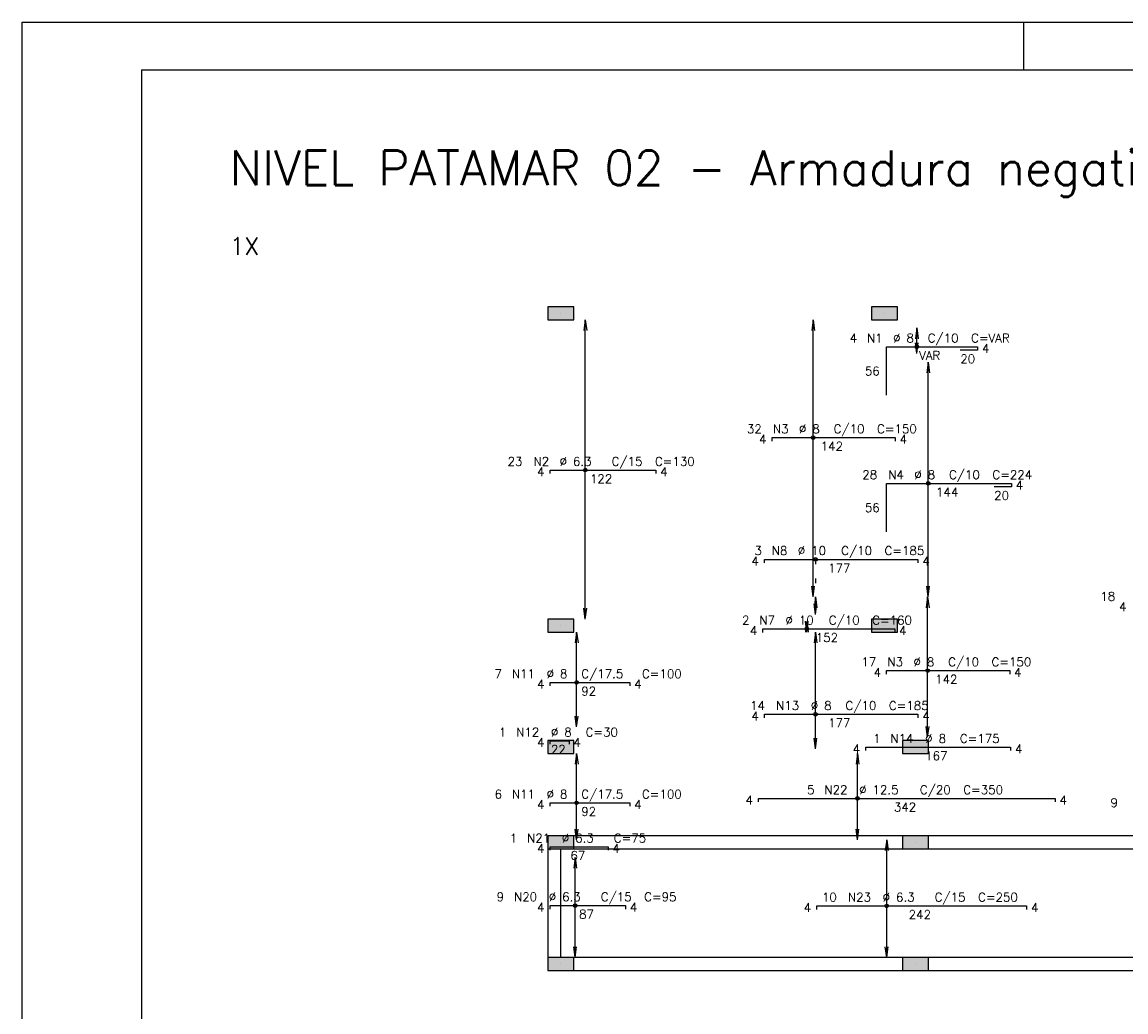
# Model space of a CAD drawing. Extents: x 0 to 119, y 0 to 84.
# Tile 5 of 14: x 0 to 23, y 63 to 84. Entities that reach past the tile are written whole.
import ezdxf

# ---------------------------------------------------------------- set-up
doc = ezdxf.new("R2010")
doc.units = 0
doc.header["$MEASUREMENT"] = 0
doc.linetypes.add('ESTILO_TQS_0002', pattern=[0.4, 0.1, -0.3])
for name, color, linetype in [('1', 1, 'CONTINUOUS'), ('2', 2, 'CONTINUOUS'), ('6', 6, 'CONTINUOUS'), ('7', 7, 'CONTINUOUS'), ('8', 8, 'CONTINUOUS'), ('9', 9, 'CONTINUOUS')]:
    doc.layers.add(name, color=color, linetype=linetype)
doc.styles.get("Standard").update_dxf_attribs({"font": 'ROMANS.SHX'})

msp = doc.modelspace()

# ---------------------------------------------------------------- linework, layer by layer
at = {"layer": '1', "linetype": 'Continuous'}
for p, q in [((0, 0), (0, 84.099998)), ((0, 84.099998), (118.900002, 84.099998)), ((21, 83.099998), (21, 84.099998)), ((11.294714, 77.998007), (11.294714, 77.998007)), ((18.076532, 77.998007), (18.076532, 77.998007)), ((11.294714, 71.452553), (11.294714, 71.452553)), ((18.076532, 71.452553), (18.076532, 71.452553)), ((11.294714, 68.907098), (11.294714, 68.907098)), ((18.731077, 68.907098), (18.731077, 68.907098)), ((11.294714, 66.907098), (11.294714, 66.907098)), ((18.731077, 66.907098), (18.731077, 66.907098)), ((11.294714, 64.361644), (11.294714, 64.361644)), ((18.731077, 64.361644), (18.731077, 64.361644))]:
    msp.add_line(p, q, dxfattribs=at)
at = {"layer": '1', "linetype": 'ESTILO_TQS_0002'}
msp.add_line((16.633172, 72.840735), (16.633172, 72.052553), dxfattribs=at)
at = {"layer": '1', "linetype": 'Continuous'}
for points in [[(18.45835, 67.043462), (11.567441, 67.043462)], [(25.894714, 67.043462), (19.003805, 67.043462)], [(11.021986, 66.770735), (11.021986, 64.498007)], [(11.294714, 64.498007), (11.294714, 66.770735)], [(11.567441, 66.770735), (18.45835, 66.770735)], [(19.003805, 66.770735), (25.894714, 66.770735)], [(18.45835, 64.498007), (11.567441, 64.498007)], [(25.894714, 64.498007), (19.003805, 64.498007)], [(11.567441, 64.22528), (18.45835, 64.22528)], [(19.003805, 64.22528), (25.894714, 64.22528)]]:
    msp.add_lwpolyline(points, dxfattribs=at)
at = {"layer": '2', "linetype": 'Continuous'}
for p, q in [((11.806761, 77.861644), (11.777096, 77.636315)), ((11.806761, 71.588916), (11.806761, 77.861644)), ((11.806761, 77.861644), (11.836426, 77.636315)), ((11.806761, 77.861644), (11.806761, 77.861644)), ((16.582507, 77.861644), (16.552842, 77.636315)), ((16.582507, 72.052553), (16.582507, 77.861644)), ((16.582507, 77.861644), (16.612172, 77.636315)), ((16.582507, 77.861644), (16.582507, 77.861644)), ((18.757977, 77.690337), (18.728312, 77.465008)), ((18.757977, 77.153405), (18.757977, 77.690337)), ((18.757977, 77.690337), (18.787642, 77.465008)), ((18.757977, 77.690337), (18.757977, 77.690337)), ((18.757977, 77.153405), (18.728312, 77.378733)), ((18.757977, 77.153405), (18.787642, 77.378733)), ((18.757977, 77.153405), (18.757977, 77.153405)), ((18.994625, 76.974428), (18.96496, 76.749099)), ((18.994625, 72.052553), (18.994625, 76.974428)), ((18.994625, 76.974428), (19.02429, 76.749099)), ((18.994625, 76.974428), (18.994625, 76.974428)), ((16.582507, 72.052553), (16.552842, 72.277881)), ((16.582507, 72.052553), (16.612172, 72.277881)), ((18.994625, 72.052553), (18.96496, 72.277881)), ((18.994625, 72.052553), (19.02429, 72.277881)), ((16.582507, 72.052553), (16.582507, 72.052553)), ((16.633172, 72.052553), (16.603507, 71.827224)), ((16.633172, 71.684371), (16.633172, 72.052553)), ((16.633172, 72.052553), (16.662837, 71.827224)), ((16.633172, 72.052553), (16.633172, 72.052553)), ((18.982507, 72.052553), (18.952842, 71.827224)), ((18.982507, 69.111388), (18.982507, 72.052553)), ((18.982507, 72.052553), (19.012172, 71.827224)), ((18.982507, 72.052553), (18.982507, 72.052553)), ((18.994625, 72.052553), (18.994625, 72.052553)), ((11.806761, 71.588916), (11.777096, 71.814245)), ((11.806761, 71.588916), (11.836426, 71.814245)), ((16.633172, 71.684371), (16.603507, 71.909699)), ((16.633172, 71.684371), (16.662837, 71.909699)), ((11.806761, 71.588916), (11.806761, 71.588916)), ((16.449854, 71.316189), (16.420189, 71.541517)), ((16.449854, 71.537099), (16.420189, 71.31177)), ((16.449854, 71.316189), (16.479519, 71.541517)), ((16.449854, 71.316189), (16.449854, 71.537099)), ((16.449854, 71.537099), (16.479519, 71.31177)), ((16.449854, 71.537099), (16.449854, 71.537099)), ((16.633172, 71.684371), (16.633172, 71.684371)), ((11.62496, 71.316189), (11.595295, 71.090861)), ((11.62496, 69.329257), (11.62496, 71.316189)), ((11.62496, 71.316189), (11.654625, 71.090861)), ((11.62496, 71.316189), (11.62496, 71.316189)), ((16.449854, 71.316189), (16.449854, 71.316189)), ((16.633172, 71.316189), (16.603507, 71.090861)), ((16.633172, 68.870735), (16.633172, 71.316189)), ((16.633172, 71.316189), (16.662837, 71.090861)), ((16.633172, 71.316189), (16.633172, 71.316189)), ((11.62496, 69.329257), (11.595295, 69.554586)), ((11.62496, 69.329257), (11.654625, 69.554586)), ((11.62496, 69.329257), (11.62496, 69.329257)), ((18.982507, 69.111388), (18.952842, 69.336717)), ((18.982507, 69.111388), (19.012172, 69.336717)), ((16.633172, 68.870735), (16.603507, 69.096063)), ((16.633172, 68.870735), (16.662837, 69.096063)), ((18.982507, 69.111388), (18.982507, 69.111388)), ((11.62496, 68.770735), (11.595295, 68.545406)), ((11.62496, 66.961644), (11.62496, 68.770735)), ((11.62496, 68.770735), (11.654625, 68.545406)), ((11.62496, 68.770735), (11.62496, 68.770735)), ((16.633172, 68.870735), (16.633172, 68.870735)), ((17.510765, 68.770735), (17.4811, 68.545406)), ((17.510765, 66.961644), (17.510765, 68.770735)), ((17.510765, 68.770735), (17.54043, 68.545406)), ((17.510765, 68.770735), (17.510765, 68.770735)), ((11.62496, 66.961644), (11.595295, 67.186972)), ((11.62496, 66.961644), (11.654625, 67.186972)), ((17.510765, 66.961644), (17.4811, 67.186972)), ((17.510765, 66.961644), (17.54043, 67.186972)), ((11.62496, 66.961644), (11.62496, 66.961644)), ((17.510765, 66.961644), (17.510765, 66.961644)), ((18.124694, 66.961644), (18.095029, 66.736315)), ((18.124694, 64.498007), (18.124694, 66.961644)), ((18.124694, 66.961644), (18.154359, 66.736315)), ((18.124694, 66.961644), (18.124694, 66.961644)), ((11.59466, 66.592099), (11.564995, 66.366771)), ((11.59466, 64.498007), (11.59466, 66.592099)), ((11.59466, 66.592099), (11.624325, 66.366771)), ((11.59466, 66.592099), (11.59466, 66.592099)), ((11.59466, 64.498007), (11.564995, 64.723336)), ((11.59466, 64.498007), (11.624325, 64.723336)), ((18.124694, 64.498007), (18.095029, 64.723336)), ((18.124694, 64.498007), (18.154359, 64.723336)), ((11.59466, 64.498007), (11.59466, 64.498007)), ((18.124694, 64.498007), (18.124694, 64.498007))]:
    msp.add_line(p, q, dxfattribs=at)
for points in [[(11.021986, 78.134371), (11.021986, 77.861644), (11.567441, 77.861644), (11.567441, 78.134371), (11.021986, 78.134371)], [(17.803805, 78.134371), (17.803805, 77.861644), (18.349259, 77.861644), (18.349259, 78.134371), (17.803805, 78.134371)], [(11.021986, 71.588916), (11.021986, 71.316189), (11.567441, 71.316189), (11.567441, 71.588916), (11.021986, 71.588916)], [(17.803805, 71.588916), (17.803805, 71.316189), (18.349259, 71.316189), (18.349259, 71.588916), (17.803805, 71.588916)], [(11.021986, 69.043462), (11.021986, 68.770735), (11.567441, 68.770735), (11.567441, 69.043462), (11.021986, 69.043462)], [(18.45835, 69.043462), (18.45835, 68.770735), (19.003805, 68.770735), (19.003805, 69.043462), (18.45835, 69.043462)], [(11.567441, 66.770735), (11.567441, 67.043462), (11.021986, 67.043462), (11.021986, 66.770735), (11.567441, 66.770735)], [(18.45835, 67.043462), (18.45835, 66.770735), (19.003805, 66.770735), (19.003805, 67.043462), (18.45835, 67.043462)], [(11.567441, 64.22528), (11.567441, 64.498007), (11.021986, 64.498007), (11.021986, 64.22528), (11.567441, 64.22528)], [(19.003805, 64.22528), (19.003805, 64.498007), (18.45835, 64.498007), (18.45835, 64.22528), (19.003805, 64.22528)]]:
    msp.add_lwpolyline(points, dxfattribs=at)
for centre, radius in [((18.757977, 77.296019), 0.037841), ((18.757977, 77.296019), 0.018864), ((16.582507, 75.39235), 0.037841), ((16.582507, 75.39235), 0.018864), ((11.806761, 74.710735), 0.037841), ((11.806761, 74.710735), 0.018864), ((18.994625, 74.432382), 0.037841), ((18.994625, 74.432382), 0.018864), ((16.633172, 72.840735), 0.037841), ((16.633172, 72.840735), 0.018864), ((16.449854, 71.382554), 0.037841), ((16.449854, 71.382554), 0.018864), ((18.982507, 70.508316), 0.037841), ((18.982507, 70.508316), 0.018864), ((11.62496, 70.260848), 0.037841), ((11.62496, 70.260848), 0.018864), ((16.633172, 69.593677), 0.037841), ((16.633172, 69.593677), 0.018864), ((17.510765, 67.829825), 0.037841), ((17.510765, 67.829825), 0.018864), ((11.62496, 67.73725), 0.037841), ((11.62496, 67.73725), 0.018864), ((11.59466, 65.584825), 0.037841), ((11.59466, 65.584825), 0.018864), ((18.124694, 65.577552), 0.037841), ((18.124694, 65.577552), 0.018864)]:
    msp.add_circle(centre, radius, dxfattribs=at)
at = {"layer": '6', "linetype": 'Continuous'}
for p, q in [((18.121986, 76.277837), (18.121986, 77.296019)), ((18.121986, 77.296019), (20.03016, 77.296019)), ((20.03016, 77.296019), (20.03016, 77.223291)), ((20.03016, 77.223291), (19.666524, 77.223291)), ((15.721986, 75.319623), (15.721986, 75.39235)), ((15.721986, 75.39235), (18.303805, 75.39235)), ((18.303805, 75.39235), (18.303805, 75.319623)), ((11.067441, 74.638007), (11.067441, 74.710735)), ((11.067441, 74.710735), (13.285623, 74.710735)), ((13.285623, 74.710735), (13.285623, 74.638007)), ((18.121986, 73.4142), (18.121986, 74.432382)), ((18.121986, 74.432382), (20.740172, 74.432382)), ((20.740172, 74.359655), (20.376535, 74.359655)), ((20.740172, 74.432382), (20.740172, 74.359655)), ((15.560552, 72.768008), (15.560552, 72.840735)), ((15.560552, 72.840735), (18.778734, 72.840735)), ((18.778734, 72.840735), (18.778734, 72.768008)), ((15.528734, 71.309826), (15.528734, 71.382554)), ((15.528734, 71.382554), (18.29237, 71.382554)), ((18.29237, 71.382554), (18.29237, 71.309826)), ((18.121986, 70.435589), (18.121986, 70.508316)), ((18.121986, 70.508316), (20.703805, 70.508316)), ((20.703805, 70.508316), (20.703805, 70.435589)), ((11.067441, 70.188121), (11.067441, 70.260848)), ((11.067441, 70.260848), (12.740168, 70.260848)), ((12.740168, 70.260848), (12.740168, 70.188121)), ((15.560552, 69.52095), (15.560552, 69.593677)), ((15.560552, 69.593677), (18.778734, 69.593677)), ((18.778734, 69.593677), (18.778734, 69.52095)), ((11.067441, 68.965394), (11.067441, 69.038121)), ((11.067441, 69.038121), (11.467441, 69.038121)), ((11.467441, 69.038121), (11.467441, 68.965394)), ((17.685623, 68.831316), (17.685623, 68.904044)), ((17.685623, 68.904044), (20.721986, 68.904044)), ((20.721986, 68.904044), (20.721986, 68.831316)), ((15.438246, 67.757098), (15.438246, 67.829825)), ((15.438246, 67.829825), (21.656428, 67.829825)), ((21.656428, 67.829825), (21.656428, 67.757098)), ((11.067441, 67.664523), (11.067441, 67.73725)), ((11.067441, 67.73725), (12.740168, 67.73725)), ((12.740168, 67.73725), (12.740168, 67.664523)), ((11.067441, 66.743916), (11.067441, 66.816643)), ((11.067441, 66.816643), (12.285623, 66.816643)), ((12.285623, 66.816643), (12.285623, 66.743916)), ((11.067441, 65.512098), (11.067441, 65.584825)), ((11.067441, 65.584825), (12.649259, 65.584825)), ((12.649259, 65.584825), (12.649259, 65.512098)), ((16.658172, 65.504825), (16.658172, 65.577552)), ((16.658172, 65.577552), (21.058172, 65.577552)), ((21.058172, 65.577552), (21.058172, 65.504825))]:
    msp.add_line(p, q, dxfattribs=at)
at = {"layer": '8', "linetype": 'Continuous'}
for q in [(117.900002, 83.099998), (2.5, 1)]:
    msp.add_line((2.5, 83.099998), q, dxfattribs=at)
at = {"layer": '9', "linetype": 'Continuous'}
for points in [[(11.021986, 78.134371), (11.021986, 77.861644), (11.567441, 77.861644)], [(11.021986, 78.134371), (11.567441, 77.861644), (11.567441, 78.134371)], [(11.021986, 78.134371), (11.567441, 78.134371), (11.021986, 78.134371)], [(17.803805, 78.134371), (17.803805, 77.861644), (18.349259, 77.861644)], [(17.803805, 78.134371), (18.349259, 77.861644), (18.349259, 78.134371)], [(17.803805, 78.134371), (18.349259, 78.134371), (17.803805, 78.134371)], [(11.021986, 71.588916), (11.021986, 71.316189), (11.567441, 71.316189)], [(11.021986, 71.588916), (11.567441, 71.316189), (11.567441, 71.588916)], [(11.021986, 71.588916), (11.567441, 71.588916), (11.021986, 71.588916)], [(17.803805, 71.588916), (17.803805, 71.316189), (18.349259, 71.316189)], [(17.803805, 71.588916), (18.349259, 71.316189), (18.349259, 71.588916)], [(17.803805, 71.588916), (18.349259, 71.588916), (17.803805, 71.588916)], [(11.021986, 69.043462), (11.021986, 68.770735), (11.567441, 68.770735)], [(11.021986, 69.043462), (11.567441, 68.770735), (11.567441, 69.043462)], [(11.021986, 69.043462), (11.567441, 69.043462), (11.021986, 69.043462)], [(18.45835, 69.043462), (18.45835, 68.770735), (19.003805, 68.770735)], [(18.45835, 69.043462), (19.003805, 68.770735), (19.003805, 69.043462)], [(18.45835, 69.043462), (19.003805, 69.043462), (18.45835, 69.043462)], [(11.567441, 66.770735), (11.567441, 67.043462), (11.021986, 67.043462)], [(11.567441, 66.770735), (11.021986, 67.043462), (11.021986, 66.770735)], [(18.45835, 67.043462), (18.45835, 66.770735), (19.003805, 66.770735)], [(18.45835, 67.043462), (19.003805, 66.770735), (19.003805, 67.043462)], [(18.45835, 67.043462), (19.003805, 67.043462), (18.45835, 67.043462)], [(11.567441, 66.770735), (11.021986, 66.770735), (11.567441, 66.770735)], [(11.567441, 64.22528), (11.567441, 64.498007), (11.021986, 64.498007)], [(11.567441, 64.22528), (11.021986, 64.498007), (11.021986, 64.22528)], [(19.003805, 64.22528), (19.003805, 64.498007), (18.45835, 64.498007)], [(19.003805, 64.22528), (18.45835, 64.498007), (18.45835, 64.22528)], [(11.567441, 64.22528), (11.021986, 64.22528), (11.567441, 64.22528)], [(19.003805, 64.22528), (18.45835, 64.22528), (19.003805, 64.22528)]]:
    msp.add_solid(points, dxfattribs=at)

# ---------------------------------------------------------------- texts
at = {"layer": '1', "linetype": 'Continuous'}
msp.add_text('1X', height=0.363636, dxfattribs=at).set_placement((4.349259, 79.22528))
at = {"layer": '2', "linetype": 'Continuous'}
for s, p in [('4', (17.3488, 77.386928)), ('N1', (17.712437, 77.386928)), ('%%c 8', (18.257891, 77.386928)), ('C/10', (18.985164, 77.386928)), ('C=VAR', (19.894255, 77.386928)), ('4', (20.121069, 77.168746)), ('VAR', (18.803346, 77.023291)), ('20', (19.666524, 76.950564)), ('56', (17.667441, 76.696019)), ('32', (15.194714, 75.483259)), ('N3', (15.740168, 75.483259)), ('%%c 8', (16.285623, 75.483259)), ('C/10', (17.012895, 75.483259)), ('C=150', (17.921986, 75.483259)), ('4', (15.449259, 75.265077)), ('4', (18.394714, 75.265077)), ('142', (16.740168, 75.119623)), ('23', (10.176532, 74.801644)), ('N2', (10.721986, 74.801644)), ('%%c 6.3', (11.267441, 74.801644)), ('C/15', (12.35835, 74.801644)), ('C=130', (13.267441, 74.801644)), ('4', (10.794714, 74.583462)), ('4', (13.376532, 74.583462)), ('122', (11.903805, 74.438007)), ('28', (17.612897, 74.523291)), ('N4', (18.158352, 74.523291)), ('%%c 8', (18.703806, 74.523291)), ('C/10', (19.431079, 74.523291)), ('C=224', (20.34017, 74.523291)), ('144', (19.158352, 74.159655)), ('4', (20.831081, 74.30511)), ('20', (20.376535, 74.086928)), ('56', (17.667441, 73.832382)), ('%%c 10', (16.260552, 72.931644)), ('C/10', (17.169643, 72.931644)), ('4', (15.287824, 72.713463)), ('3', (15.351461, 72.931644)), ('N8', (15.715097, 72.931644)), ('C=185', (18.078734, 72.931644)), ('4', (18.869643, 72.713463)), ('177', (16.896915, 72.568008)), ('18', (22.603805, 71.973968)), ('4', (22.994714, 71.755786)), ('2', (15.09237, 71.473463)), ('N7', (15.456006, 71.473463)), ('%%c 10', (16.001461, 71.473463)), ('C/10', (16.910552, 71.473463)), ('C=160', (17.819643, 71.473463)), ('4', (15.256006, 71.255281)), ('152', (16.637824, 71.109826)), ('4', (18.383279, 71.255281)), ('17', (17.594714, 70.599225)), ('N3', (18.140168, 70.599225)), ('%%c 8', (18.685623, 70.599225)), ('C/10', (19.412895, 70.599225)), ('C=150', (20.321986, 70.599225)), ('7', (9.903805, 70.351757)), ('N11', (10.267441, 70.351757)), ('%%c 8', (10.994714, 70.351757)), ('C/17.5', (11.721986, 70.351757)), ('C=100', (12.994714, 70.351757)), ('4', (17.849259, 70.381043)), ('142', (19.140168, 70.235589)), ('4', (20.794714, 70.381043)), ('4', (10.794714, 70.133575)), ('92', (11.721986, 69.988121)), ('4', (12.831077, 70.133575)), ('C/10', (17.260552, 69.684586)), ('14', (15.260552, 69.684586)), ('N13', (15.806006, 69.684586)), ('%%c 8', (16.533279, 69.684586)), ('C=185', (18.169643, 69.684586)), ('4', (15.287824, 69.466404)), ('177', (16.896915, 69.32095)), ('4', (18.869643, 69.466404)), ('1', (9.994714, 69.12903)), ('N12', (10.35835, 69.12903)), ('%%c 8', (11.085623, 69.12903)), ('C=30', (11.812895, 69.12903)), ('4', (10.794714, 68.910848)), ('4', (11.55835, 68.910848)), ('4', (17.412895, 68.776771)), ('1', (17.840168, 68.994953)), ('N14', (18.203805, 68.994953)), ('%%c 8', (18.931077, 68.994953)), ('C=175', (19.65835, 68.994953)), ('4', (20.812895, 68.776771)), ('22', (11.085623, 68.765394)), ('167', (18.931077, 68.631316)), ('5', (16.456428, 67.920735)), ('N22', (16.820064, 67.920735)), ('%%c 12.5', (17.547337, 67.920735)), ('C/20', (18.820064, 67.920735)), ('C=350', (19.729155, 67.920735)), ('6', (9.903805, 67.82816)), ('N11', (10.267441, 67.82816)), ('%%c 8', (10.994714, 67.82816)), ('C/17.5', (11.721986, 67.82816)), ('C=100', (12.994714, 67.82816)), ('4', (15.165519, 67.702553)), ('4', (21.747337, 67.702553)), ('9', (22.815168, 67.649353)), ('4', (10.794714, 67.609978)), ('92', (11.721986, 67.464523)), ('4', (12.831077, 67.609978)), ('342', (18.27461, 67.557098)), ('1', (10.221986, 66.907552)), ('N21', (10.585623, 66.907552)), ('%%c 6.3', (11.312895, 66.907552)), ('C=75', (12.403805, 66.907552)), ('4', (10.794714, 66.68937)), ('67', (11.494714, 66.543916)), ('4', (12.376532, 66.68937)), ('9', (9.949259, 65.675734)), ('N20', (10.312895, 65.675734)), ('%%c 6.3', (11.040168, 65.675734)), ('C/15', (12.131077, 65.675734)), ('C=95', (13.040168, 65.675734)), ('10', (16.767263, 65.668461)), ('N23', (17.312718, 65.668461)), ('%%c 6.3', (18.039991, 65.668461)), ('C/15', (19.1309, 65.668461)), ('C=250', (20.039991, 65.668461)), ('4', (10.794714, 65.457552)), ('87', (11.676532, 65.312098)), ('4', (12.740168, 65.457552)), ('4', (16.385445, 65.45028)), ('242', (18.585445, 65.304825)), ('4', (21.149082, 65.45028))]:
    msp.add_text(s, height=0.181818, dxfattribs=at).set_placement(p)
at = {"layer": '7', "linetype": 'Continuous'}
msp.add_text('NIVEL PATAMAR 02 - Armadura negativa horizontal', height=0.727273, dxfattribs=at).set_placement((4.349259, 80.679825))

doc.saveas('drawing.dxf')
